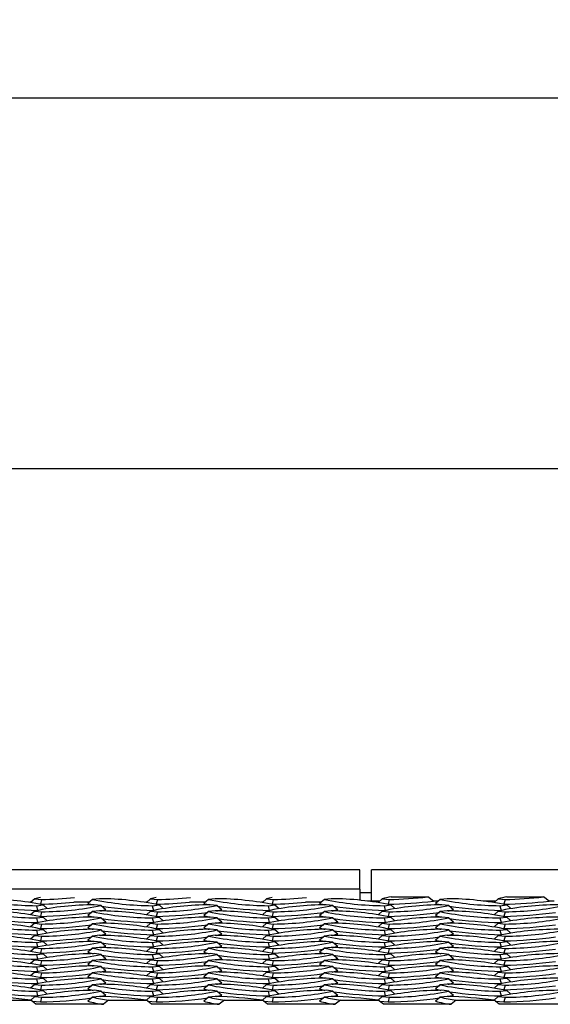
# Model space of a CAD drawing. Extents: x 0 to 17, y 0 to 11.
# Tile 33 of 81: x 10.486 to 10.844, y 4.736 to 5.401. Entities that reach past the tile are written whole.
import ezdxf

# ---------------------------------------------------------------- set-up
doc = ezdxf.new("R2010")
doc.units = 0
doc.header["$LTSCALE"] = 0.5
doc.header["$MEASUREMENT"] = 0
doc.layers.get('0').update_dxf_attribs({"linetype": 'CONTINUOUS'})
doc.layers.get('DEFPOINTS').update_dxf_attribs({"linetype": 'CONTINUOUS'})
doc.layers.add('E66R', color=7, linetype='CONTINUOUS')
doc.styles.add('Arial', font='arial.ttf', dxfattribs={"height": 0.09375})
doc.styles.add('SLDTEXTSTYLE0', font='TXT', dxfattribs={"width": 0.605})
doc.dimstyles.new('SLDDIMSTYLE0', dxfattribs={"dimtxt": 0.125, "dimasz": 0.15, "dimexe": 0, "dimexo": 0.0625, "dimgap": 0.03125, "dimtad": 0, "dimtih": 1, "dimtoh": 1, "dimdec": 3, "dimlfac": 4, "dimrnd": 1e-09, "dimzin": 12, "dimdsep": 46, "dimtxsty": 'SLDTEXTSTYLE0', "dimsah": 1, "dimcen": 0.09, "dimadec": 0, "dimazin": 3, "dimtfac": 1, "dimtdec": 3, "dimtofl": 0, "dimtmove": 0, "dimatfit": 3, "dimfxl": 1, "dimfrac": 2, "dimtolj": 1, "dimtzin": 12, "dimarcsym": 0})

# ---------------------------------------------------------------- blocks, each defined once
blk = doc.blocks.new('*D7')
at = {"layer": 'DEFPOINTS', "color": 0, "linetype": 'Continuous', "transparency": 16777216}
for p in [(14.07485, 5.0978), (9.57485, 4.82306), (14.07485, 4.82306)]:
    blk.add_point(p, dxfattribs=at)
at = {"layer": 'E66R', "color": 0, "linetype": 'Continuous', "lineweight": -2, "transparency": 16777216}
for p, q in [((9.57485, 4.88556), (9.57485, 5.0978)), ((9.72485, 5.0978), (11.70304, 5.0978)), ((13.92485, 5.0978), (11.94665, 5.0978)), ((14.07485, 4.88556), (14.07485, 5.0978))]:
    blk.add_line(p, q, dxfattribs=at)
at = {"layer": 'E66R', "color": 0, "linetype": 'Continuous', "transparency": 16777216}
for points in [[(9.72485, 5.1228), (9.72485, 5.0728), (9.57485, 5.0978)], [(13.92485, 5.1228), (13.92485, 5.0728), (14.07485, 5.0978)]]:
    blk.add_solid(points, dxfattribs=at)
at = {"layer": 'E66R', "color": 0, "linetype": 'Continuous', "transparency": 16777216, "insert": (11.82485, 5.14567), "char_height": 0.09375, "attachment_point": 2, "style": 'Arial'}
blk.add_mtext('\\A1;66"', dxfattribs=at)
blk = doc.blocks.new('*D14')
at = {"layer": 'DEFPOINTS', "color": 0, "linetype": 'Continuous', "transparency": 16777216}
for p in [(15.07485, 5.3478), (8.57485, 4.79572), (15.07485, 4.79572)]:
    blk.add_point(p, dxfattribs=at)
at = {"layer": 'E66R', "color": 0, "linetype": 'Continuous', "lineweight": -2, "transparency": 16777216}
for p, q in [((8.57485, 4.85822), (8.57485, 5.3478)), ((8.72485, 5.3478), (11.7033, 5.3478)), ((14.92485, 5.3478), (11.94639, 5.3478)), ((15.07485, 4.85822), (15.07485, 5.3478))]:
    blk.add_line(p, q, dxfattribs=at)
at = {"layer": 'E66R', "color": 0, "linetype": 'Continuous', "transparency": 16777216}
for points in [[(8.72485, 5.3728), (8.72485, 5.3228), (8.57485, 5.3478)], [(14.92485, 5.3728), (14.92485, 5.3228), (15.07485, 5.3478)]]:
    blk.add_solid(points, dxfattribs=at)
at = {"layer": 'E66R', "color": 0, "linetype": 'Continuous', "transparency": 16777216, "insert": (11.82485, 5.39567), "char_height": 0.09375, "attachment_point": 2, "style": 'Arial'}
blk.add_mtext('\\A1;98"', dxfattribs=at)

msp = doc.modelspace()

# ---------------------------------------------------------------- linework, layer by layer
at = {"color": 7, "linetype": 'Continuous', "lineweight": 25}
for p, q in [((10.71547, 4.82697), (10.34047, 4.82697)), ((10.71547, 4.81394), (10.71547, 4.82697)), ((11.02016, 4.82697), (10.72328, 4.82697)), ((10.72328, 4.80555), (10.72328, 4.82697)), ((10.71547, 4.81394), (10.34047, 4.81394)), ((10.71547, 4.81394), (10.71547, 4.80633)), ((10.72328, 4.81134), (10.71547, 4.81134)), ((10.49359, 4.80503), (10.49289, 4.80503)), ((10.49619, 4.80735), (10.49344, 4.8049)), ((10.49619, 4.80735), (10.50079, 4.80686)), ((10.49735, 4.80274), (10.50195, 4.80323)), ((10.50079, 4.80686), (10.50003, 4.80373)), ((10.50195, 4.80323), (10.50471, 4.80076)), ((10.53294, 4.80503), (10.52254, 4.80503)), ((10.53526, 4.80698), (10.53203, 4.80427)), ((10.53985, 4.80747), (10.53526, 4.80698)), ((10.541, 4.80286), (10.5364, 4.80335)), ((10.57171, 4.80503), (10.57102, 4.80503)), ((10.57431, 4.80735), (10.57157, 4.8049)), ((10.57431, 4.80735), (10.57891, 4.80686)), ((10.57547, 4.80274), (10.58007, 4.80323)), ((10.57891, 4.80686), (10.57816, 4.80373)), ((10.58007, 4.80323), (10.58283, 4.80076)), ((10.61106, 4.80503), (10.60067, 4.80503)), ((10.61338, 4.80698), (10.61016, 4.80427)), ((10.61798, 4.80747), (10.61338, 4.80698)), ((10.61913, 4.80286), (10.61453, 4.80335)), ((10.64984, 4.80503), (10.64914, 4.80503)), ((10.65244, 4.80735), (10.64969, 4.8049)), ((10.65244, 4.80735), (10.65704, 4.80686)), ((10.6536, 4.80274), (10.6582, 4.80323)), ((10.65704, 4.80686), (10.65628, 4.80373)), ((10.6582, 4.80323), (10.66096, 4.80076)), ((10.68919, 4.80503), (10.67879, 4.80503)), ((10.69151, 4.80698), (10.68828, 4.80427)), ((10.6961, 4.80747), (10.69151, 4.80698)), ((10.69725, 4.80286), (10.69265, 4.80335)), ((10.72889, 4.80585), (10.72052, 4.80585)), ((10.73056, 4.80735), (10.72782, 4.8049)), ((10.73056, 4.80735), (10.73516, 4.80686)), ((10.73172, 4.80274), (10.73632, 4.80323)), ((10.73516, 4.80686), (10.73441, 4.80373)), ((10.73632, 4.80323), (10.73908, 4.80076)), ((10.73643, 4.80865), (10.76116, 4.80865)), ((10.76496, 4.80585), (10.76116, 4.80865)), ((10.76829, 4.80585), (10.76496, 4.80585)), ((10.76963, 4.80698), (10.76641, 4.80427)), ((10.77423, 4.80747), (10.76963, 4.80698)), ((10.77538, 4.80286), (10.77078, 4.80335)), ((10.80701, 4.80585), (10.79865, 4.80585)), ((10.80869, 4.80735), (10.80594, 4.8049)), ((10.80869, 4.80735), (10.81329, 4.80686)), ((10.80985, 4.80274), (10.81445, 4.80323)), ((10.81329, 4.80686), (10.81253, 4.80373)), ((10.81445, 4.80323), (10.81721, 4.80076)), ((10.81456, 4.80865), (10.83929, 4.80865)), ((10.84309, 4.80585), (10.83929, 4.80865)), ((10.84641, 4.80585), (10.84309, 4.80585)), ((10.49619, 4.7991), (10.49344, 4.79666)), ((10.49619, 4.7991), (10.50079, 4.79862)), ((10.49735, 4.80274), (10.4981, 4.7996)), ((10.50079, 4.79862), (10.50003, 4.79548)), ((10.53526, 4.79874), (10.53203, 4.79602)), ((10.53985, 4.79923), (10.53526, 4.79874)), ((10.541, 4.80286), (10.54423, 4.80015)), ((10.57431, 4.7991), (10.57157, 4.79666)), ((10.57431, 4.7991), (10.57891, 4.79862)), ((10.57547, 4.80274), (10.57622, 4.7996)), ((10.57891, 4.79862), (10.57816, 4.79548)), ((10.61338, 4.79874), (10.61016, 4.79602)), ((10.61798, 4.79923), (10.61338, 4.79874)), ((10.61913, 4.80286), (10.62235, 4.80015)), ((10.65244, 4.7991), (10.64969, 4.79666)), ((10.65244, 4.7991), (10.65704, 4.79862)), ((10.6536, 4.80274), (10.65435, 4.7996)), ((10.65704, 4.79862), (10.65628, 4.79548)), ((10.69151, 4.79874), (10.68828, 4.79602)), ((10.6961, 4.79923), (10.69151, 4.79874)), ((10.69725, 4.80286), (10.70048, 4.80015)), ((10.73056, 4.7991), (10.72782, 4.79666)), ((10.73056, 4.7991), (10.73516, 4.79862)), ((10.73172, 4.80274), (10.73247, 4.7996)), ((10.73516, 4.79862), (10.73441, 4.79548)), ((10.76963, 4.79874), (10.76641, 4.79602)), ((10.77423, 4.79923), (10.76963, 4.79874)), ((10.77538, 4.80286), (10.7786, 4.80015)), ((10.80869, 4.7991), (10.80594, 4.79666)), ((10.80869, 4.7991), (10.81329, 4.79862)), ((10.80985, 4.80274), (10.8106, 4.7996)), ((10.81329, 4.79862), (10.81253, 4.79548)), ((10.49619, 4.79086), (10.49344, 4.78841)), ((10.49619, 4.79086), (10.50079, 4.79038)), ((10.49735, 4.7945), (10.50195, 4.79498)), ((10.49735, 4.7945), (10.4981, 4.79136)), ((10.50079, 4.79038), (10.50003, 4.78724)), ((10.50195, 4.79498), (10.50471, 4.79252)), ((10.53526, 4.7905), (10.53203, 4.78778)), ((10.53985, 4.79098), (10.53526, 4.7905)), ((10.541, 4.79462), (10.5364, 4.7951)), ((10.541, 4.79462), (10.54423, 4.7919)), ((10.57431, 4.79086), (10.57157, 4.78841)), ((10.57431, 4.79086), (10.57891, 4.79038)), ((10.57547, 4.7945), (10.58007, 4.79498)), ((10.57547, 4.7945), (10.57622, 4.79136)), ((10.57891, 4.79038), (10.57816, 4.78724)), ((10.58007, 4.79498), (10.58283, 4.79252)), ((10.61338, 4.7905), (10.61016, 4.78778)), ((10.61798, 4.79098), (10.61338, 4.7905)), ((10.61913, 4.79462), (10.61453, 4.7951)), ((10.61913, 4.79462), (10.62235, 4.7919)), ((10.65244, 4.79086), (10.64969, 4.78841)), ((10.65244, 4.79086), (10.65704, 4.79038)), ((10.6536, 4.7945), (10.6582, 4.79498)), ((10.6536, 4.7945), (10.65435, 4.79136)), ((10.65704, 4.79038), (10.65628, 4.78724)), ((10.6582, 4.79498), (10.66096, 4.79252)), ((10.69151, 4.7905), (10.68828, 4.78778)), ((10.6961, 4.79098), (10.69151, 4.7905)), ((10.69725, 4.79462), (10.69265, 4.7951)), ((10.69725, 4.79462), (10.70048, 4.7919)), ((10.73056, 4.79086), (10.72782, 4.78841)), ((10.73056, 4.79086), (10.73516, 4.79038)), ((10.73172, 4.7945), (10.73632, 4.79498)), ((10.73172, 4.7945), (10.73247, 4.79136)), ((10.73516, 4.79038), (10.73441, 4.78724)), ((10.73632, 4.79498), (10.73908, 4.79252)), ((10.76963, 4.7905), (10.76641, 4.78778)), ((10.77423, 4.79098), (10.76963, 4.7905)), ((10.77538, 4.79462), (10.77078, 4.7951)), ((10.77538, 4.79462), (10.7786, 4.7919)), ((10.80869, 4.79086), (10.80594, 4.78841)), ((10.80869, 4.79086), (10.81329, 4.79038)), ((10.80985, 4.7945), (10.81445, 4.79498)), ((10.80985, 4.7945), (10.8106, 4.79136)), ((10.81329, 4.79038), (10.81253, 4.78724)), ((10.81445, 4.79498), (10.81721, 4.79252)), ((10.49735, 4.78625), (10.50195, 4.78674)), ((10.49735, 4.78625), (10.4981, 4.78312)), ((10.50195, 4.78674), (10.50471, 4.78428)), ((10.541, 4.78638), (10.5364, 4.78686)), ((10.541, 4.78638), (10.54423, 4.78366)), ((10.57547, 4.78625), (10.58007, 4.78674)), ((10.57547, 4.78625), (10.57622, 4.78312)), ((10.58007, 4.78674), (10.58283, 4.78428)), ((10.61913, 4.78638), (10.61453, 4.78686)), ((10.61913, 4.78638), (10.62235, 4.78366)), ((10.6536, 4.78625), (10.6582, 4.78674)), ((10.6536, 4.78625), (10.65435, 4.78312)), ((10.6582, 4.78674), (10.66096, 4.78428)), ((10.69725, 4.78638), (10.69265, 4.78686)), ((10.69725, 4.78638), (10.70048, 4.78366)), ((10.73172, 4.78625), (10.73632, 4.78674)), ((10.73172, 4.78625), (10.73247, 4.78312)), ((10.73632, 4.78674), (10.73908, 4.78428)), ((10.77538, 4.78638), (10.77078, 4.78686)), ((10.77538, 4.78638), (10.7786, 4.78366)), ((10.80985, 4.78625), (10.81445, 4.78674)), ((10.80985, 4.78625), (10.8106, 4.78312)), ((10.81445, 4.78674), (10.81721, 4.78428)), ((10.49619, 4.78262), (10.49344, 4.78017)), ((10.49619, 4.78262), (10.50079, 4.78213)), ((10.49735, 4.77801), (10.50195, 4.7785)), ((10.49735, 4.77801), (10.4981, 4.77487)), ((10.50079, 4.78213), (10.50003, 4.779)), ((10.50195, 4.7785), (10.50471, 4.77604)), ((10.53526, 4.78225), (10.53203, 4.77954)), ((10.53985, 4.78274), (10.53526, 4.78225)), ((10.541, 4.77813), (10.5364, 4.77862)), ((10.541, 4.77813), (10.54423, 4.77542)), ((10.57431, 4.78262), (10.57157, 4.78017)), ((10.57431, 4.78262), (10.57891, 4.78213)), ((10.57547, 4.77801), (10.58007, 4.7785)), ((10.57547, 4.77801), (10.57622, 4.77487)), ((10.57891, 4.78213), (10.57816, 4.779)), ((10.58007, 4.7785), (10.58283, 4.77604)), ((10.61338, 4.78225), (10.61016, 4.77954)), ((10.61798, 4.78274), (10.61338, 4.78225)), ((10.61913, 4.77813), (10.61453, 4.77862)), ((10.61913, 4.77813), (10.62235, 4.77542)), ((10.65244, 4.78262), (10.64969, 4.78017)), ((10.65244, 4.78262), (10.65704, 4.78213)), ((10.6536, 4.77801), (10.6582, 4.7785)), ((10.6536, 4.77801), (10.65435, 4.77487)), ((10.65704, 4.78213), (10.65628, 4.779)), ((10.6582, 4.7785), (10.66096, 4.77604)), ((10.69151, 4.78225), (10.68828, 4.77954)), ((10.6961, 4.78274), (10.69151, 4.78225)), ((10.69725, 4.77813), (10.69265, 4.77862)), ((10.69725, 4.77813), (10.70048, 4.77542)), ((10.73056, 4.78262), (10.72782, 4.78017)), ((10.73056, 4.78262), (10.73516, 4.78213)), ((10.73172, 4.77801), (10.73632, 4.7785)), ((10.73172, 4.77801), (10.73247, 4.77487)), ((10.73516, 4.78213), (10.73441, 4.779)), ((10.73632, 4.7785), (10.73908, 4.77604)), ((10.76963, 4.78225), (10.76641, 4.77954)), ((10.77423, 4.78274), (10.76963, 4.78225)), ((10.77538, 4.77813), (10.77078, 4.77862)), ((10.77538, 4.77813), (10.7786, 4.77542)), ((10.80869, 4.78262), (10.80594, 4.78017)), ((10.80869, 4.78262), (10.81329, 4.78213)), ((10.80985, 4.77801), (10.81445, 4.7785)), ((10.80985, 4.77801), (10.8106, 4.77487)), ((10.81329, 4.78213), (10.81253, 4.779)), ((10.81445, 4.7785), (10.81721, 4.77604)), ((10.49619, 4.77438), (10.49344, 4.77193)), ((10.49619, 4.77438), (10.50079, 4.77389)), ((10.49735, 4.76977), (10.50195, 4.77025)), ((10.50079, 4.77389), (10.50003, 4.77075)), ((10.50195, 4.77025), (10.50471, 4.76779)), ((10.53526, 4.77401), (10.53203, 4.77129)), ((10.53985, 4.7745), (10.53526, 4.77401)), ((10.541, 4.76989), (10.5364, 4.77038)), ((10.541, 4.76989), (10.54423, 4.76717)), ((10.57431, 4.77438), (10.57157, 4.77193)), ((10.57431, 4.77438), (10.57891, 4.77389)), ((10.57547, 4.76977), (10.58007, 4.77025)), ((10.57891, 4.77389), (10.57816, 4.77075)), ((10.58007, 4.77025), (10.58283, 4.76779)), ((10.61338, 4.77401), (10.61016, 4.77129)), ((10.61798, 4.7745), (10.61338, 4.77401)), ((10.61913, 4.76989), (10.61453, 4.77038)), ((10.61913, 4.76989), (10.62235, 4.76717)), ((10.65244, 4.77438), (10.64969, 4.77193)), ((10.65244, 4.77438), (10.65704, 4.77389)), ((10.6536, 4.76977), (10.6582, 4.77025)), ((10.65704, 4.77389), (10.65628, 4.77075)), ((10.6582, 4.77025), (10.66096, 4.76779)), ((10.69151, 4.77401), (10.68828, 4.77129)), ((10.6961, 4.7745), (10.69151, 4.77401)), ((10.69725, 4.76989), (10.69265, 4.77038)), ((10.69725, 4.76989), (10.70048, 4.76717)), ((10.73056, 4.77438), (10.72782, 4.77193)), ((10.73056, 4.77438), (10.73516, 4.77389)), ((10.73172, 4.76977), (10.73632, 4.77025)), ((10.73516, 4.77389), (10.73441, 4.77075)), ((10.73632, 4.77025), (10.73908, 4.76779)), ((10.76963, 4.77401), (10.76641, 4.77129)), ((10.77423, 4.7745), (10.76963, 4.77401)), ((10.77538, 4.76989), (10.77078, 4.77038)), ((10.77538, 4.76989), (10.7786, 4.76717)), ((10.80869, 4.77438), (10.80594, 4.77193)), ((10.80869, 4.77438), (10.81329, 4.77389)), ((10.80985, 4.76977), (10.81445, 4.77025)), ((10.81329, 4.77389), (10.81253, 4.77075)), ((10.81445, 4.77025), (10.81721, 4.76779)), ((10.49619, 4.76613), (10.49344, 4.76368)), ((10.49619, 4.76613), (10.50079, 4.76565)), ((10.49735, 4.76977), (10.4981, 4.76663)), ((10.50079, 4.76565), (10.50003, 4.76251)), ((10.53526, 4.76577), (10.53203, 4.76305)), ((10.53985, 4.76625), (10.53526, 4.76577)), ((10.57431, 4.76613), (10.57157, 4.76368)), ((10.57431, 4.76613), (10.57891, 4.76565)), ((10.57547, 4.76977), (10.57622, 4.76663)), ((10.57891, 4.76565), (10.57816, 4.76251)), ((10.61338, 4.76577), (10.61016, 4.76305)), ((10.61798, 4.76625), (10.61338, 4.76577)), ((10.65244, 4.76613), (10.64969, 4.76368)), ((10.65244, 4.76613), (10.65704, 4.76565)), ((10.6536, 4.76977), (10.65435, 4.76663)), ((10.65704, 4.76565), (10.65628, 4.76251)), ((10.69151, 4.76577), (10.68828, 4.76305)), ((10.6961, 4.76625), (10.69151, 4.76577)), ((10.73056, 4.76613), (10.72782, 4.76368)), ((10.73056, 4.76613), (10.73516, 4.76565)), ((10.73172, 4.76977), (10.73247, 4.76663)), ((10.73516, 4.76565), (10.73441, 4.76251)), ((10.76963, 4.76577), (10.76641, 4.76305)), ((10.77423, 4.76625), (10.76963, 4.76577)), ((10.80869, 4.76613), (10.80594, 4.76368)), ((10.80869, 4.76613), (10.81329, 4.76565)), ((10.80985, 4.76977), (10.8106, 4.76663)), ((10.81329, 4.76565), (10.81253, 4.76251)), ((10.49619, 4.75789), (10.49344, 4.75544)), ((10.49619, 4.75789), (10.50079, 4.7574)), ((10.49735, 4.76153), (10.50195, 4.76201)), ((10.49735, 4.76153), (10.4981, 4.75839)), ((10.50079, 4.7574), (10.50003, 4.75427)), ((10.50195, 4.76201), (10.50471, 4.75955)), ((10.53526, 4.75753), (10.53203, 4.75481)), ((10.53985, 4.75801), (10.53526, 4.75753)), ((10.541, 4.76165), (10.5364, 4.76213)), ((10.541, 4.76165), (10.54423, 4.75893)), ((10.57431, 4.75789), (10.57157, 4.75544)), ((10.57431, 4.75789), (10.57891, 4.7574)), ((10.57547, 4.76153), (10.58007, 4.76201)), ((10.57547, 4.76153), (10.57622, 4.75839)), ((10.57891, 4.7574), (10.57816, 4.75427)), ((10.58007, 4.76201), (10.58283, 4.75955)), ((10.61338, 4.75753), (10.61016, 4.75481)), ((10.61798, 4.75801), (10.61338, 4.75753)), ((10.61913, 4.76165), (10.61453, 4.76213)), ((10.61913, 4.76165), (10.62235, 4.75893)), ((10.65244, 4.75789), (10.64969, 4.75544)), ((10.65244, 4.75789), (10.65704, 4.7574)), ((10.6536, 4.76153), (10.6582, 4.76201)), ((10.6536, 4.76153), (10.65435, 4.75839)), ((10.65704, 4.7574), (10.65628, 4.75427)), ((10.6582, 4.76201), (10.66096, 4.75955)), ((10.69151, 4.75753), (10.68828, 4.75481)), ((10.6961, 4.75801), (10.69151, 4.75753)), ((10.69725, 4.76165), (10.69265, 4.76213)), ((10.69725, 4.76165), (10.70048, 4.75893)), ((10.73056, 4.75789), (10.72782, 4.75544)), ((10.73056, 4.75789), (10.73516, 4.7574)), ((10.73172, 4.76153), (10.73632, 4.76201)), ((10.73172, 4.76153), (10.73247, 4.75839)), ((10.73516, 4.7574), (10.73441, 4.75427)), ((10.73632, 4.76201), (10.73908, 4.75955)), ((10.76963, 4.75753), (10.76641, 4.75481)), ((10.77423, 4.75801), (10.76963, 4.75753)), ((10.77538, 4.76165), (10.77078, 4.76213)), ((10.77538, 4.76165), (10.7786, 4.75893)), ((10.80869, 4.75789), (10.80594, 4.75544)), ((10.80869, 4.75789), (10.81329, 4.7574)), ((10.80985, 4.76153), (10.81445, 4.76201)), ((10.80985, 4.76153), (10.8106, 4.75839)), ((10.81329, 4.7574), (10.81253, 4.75427)), ((10.81445, 4.76201), (10.81721, 4.75955)), ((10.49735, 4.75328), (10.50195, 4.75377)), ((10.49735, 4.75328), (10.4981, 4.75015)), ((10.50195, 4.75377), (10.50471, 4.75131)), ((10.541, 4.75341), (10.5364, 4.75389)), ((10.541, 4.75341), (10.54423, 4.75069)), ((10.57547, 4.75328), (10.58007, 4.75377)), ((10.57547, 4.75328), (10.57622, 4.75015)), ((10.58007, 4.75377), (10.58283, 4.75131)), ((10.61913, 4.75341), (10.61453, 4.75389)), ((10.61913, 4.75341), (10.62235, 4.75069)), ((10.6536, 4.75328), (10.6582, 4.75377)), ((10.6536, 4.75328), (10.65435, 4.75015)), ((10.6582, 4.75377), (10.66096, 4.75131)), ((10.69725, 4.75341), (10.69265, 4.75389)), ((10.69725, 4.75341), (10.70048, 4.75069)), ((10.73172, 4.75328), (10.73632, 4.75377)), ((10.73172, 4.75328), (10.73247, 4.75015)), ((10.73632, 4.75377), (10.73908, 4.75131)), ((10.77538, 4.75341), (10.77078, 4.75389)), ((10.77538, 4.75341), (10.7786, 4.75069)), ((10.80985, 4.75328), (10.81445, 4.75377)), ((10.80985, 4.75328), (10.8106, 4.75015)), ((10.81445, 4.75377), (10.81721, 4.75131)), ((10.49619, 4.74965), (10.49344, 4.7472)), ((10.49619, 4.74965), (10.50079, 4.74916)), ((10.49735, 4.74504), (10.50195, 4.74553)), ((10.49735, 4.74504), (10.4981, 4.7419)), ((10.50079, 4.74916), (10.50003, 4.74602)), ((10.50195, 4.74553), (10.50471, 4.74306)), ((10.53526, 4.74928), (10.53203, 4.74657)), ((10.53985, 4.74977), (10.53526, 4.74928)), ((10.541, 4.74516), (10.5364, 4.74565)), ((10.541, 4.74516), (10.54423, 4.74244)), ((10.57431, 4.74965), (10.57157, 4.7472)), ((10.57431, 4.74965), (10.57891, 4.74916)), ((10.57547, 4.74504), (10.58007, 4.74553)), ((10.57547, 4.74504), (10.57622, 4.7419)), ((10.57891, 4.74916), (10.57816, 4.74602)), ((10.58007, 4.74553), (10.58283, 4.74306)), ((10.61338, 4.74928), (10.61016, 4.74657)), ((10.61798, 4.74977), (10.61338, 4.74928)), ((10.61913, 4.74516), (10.61453, 4.74565)), ((10.61913, 4.74516), (10.62235, 4.74244)), ((10.65244, 4.74965), (10.64969, 4.7472)), ((10.65244, 4.74965), (10.65704, 4.74916)), ((10.6536, 4.74504), (10.6582, 4.74553)), ((10.6536, 4.74504), (10.65435, 4.7419)), ((10.65704, 4.74916), (10.65628, 4.74602)), ((10.6582, 4.74553), (10.66096, 4.74306)), ((10.69151, 4.74928), (10.68828, 4.74657)), ((10.6961, 4.74977), (10.69151, 4.74928)), ((10.69725, 4.74516), (10.69265, 4.74565)), ((10.69725, 4.74516), (10.70048, 4.74244)), ((10.73056, 4.74965), (10.72782, 4.7472)), ((10.73056, 4.74965), (10.73516, 4.74916)), ((10.73172, 4.74504), (10.73632, 4.74553)), ((10.73172, 4.74504), (10.73247, 4.7419)), ((10.73516, 4.74916), (10.73441, 4.74602)), ((10.73632, 4.74553), (10.73908, 4.74306)), ((10.76963, 4.74928), (10.76641, 4.74657)), ((10.77423, 4.74977), (10.76963, 4.74928)), ((10.77538, 4.74516), (10.77078, 4.74565)), ((10.77538, 4.74516), (10.7786, 4.74244)), ((10.80869, 4.74965), (10.80594, 4.7472)), ((10.80869, 4.74965), (10.81329, 4.74916)), ((10.80985, 4.74504), (10.81445, 4.74553)), ((10.80985, 4.74504), (10.8106, 4.7419)), ((10.81329, 4.74916), (10.81253, 4.74602)), ((10.81445, 4.74553), (10.81721, 4.74306)), ((10.46794, 4.739), (10.4935, 4.739)), ((10.49619, 4.7414), (10.49349, 4.739)), ((10.49691, 4.7362), (10.4935, 4.739)), ((10.49423, 4.73839), (10.50003, 4.73778)), ((10.49619, 4.7414), (10.50079, 4.74092)), ((10.50079, 4.74092), (10.50003, 4.73778)), ((10.53526, 4.74104), (10.53203, 4.73832)), ((10.53985, 4.74153), (10.53526, 4.74104)), ((10.54606, 4.739), (10.5425, 4.7362)), ((10.54606, 4.739), (10.57162, 4.739)), ((10.57431, 4.7414), (10.57161, 4.739)), ((10.57504, 4.7362), (10.57162, 4.739)), ((10.57236, 4.73839), (10.57816, 4.73778)), ((10.57431, 4.7414), (10.57891, 4.74092)), ((10.57891, 4.74092), (10.57816, 4.73778)), ((10.61338, 4.74104), (10.61016, 4.73832)), ((10.61798, 4.74153), (10.61338, 4.74104)), ((10.62419, 4.739), (10.62062, 4.7362)), ((10.62419, 4.739), (10.64975, 4.739)), ((10.65244, 4.7414), (10.64974, 4.739)), ((10.65316, 4.7362), (10.64975, 4.739)), ((10.65048, 4.73839), (10.65628, 4.73778)), ((10.65244, 4.7414), (10.65704, 4.74092)), ((10.65704, 4.74092), (10.65628, 4.73778)), ((10.69151, 4.74104), (10.68828, 4.73832)), ((10.6961, 4.74153), (10.69151, 4.74104)), ((10.70231, 4.739), (10.69875, 4.7362)), ((10.70231, 4.739), (10.72787, 4.739)), ((10.73056, 4.7414), (10.72786, 4.739)), ((10.73129, 4.7362), (10.72787, 4.739)), ((10.72861, 4.73839), (10.73441, 4.73778)), ((10.73056, 4.7414), (10.73516, 4.74092)), ((10.73516, 4.74092), (10.73441, 4.73778)), ((10.76963, 4.74104), (10.76641, 4.73832)), ((10.77423, 4.74153), (10.76963, 4.74104)), ((10.78044, 4.739), (10.77687, 4.7362)), ((10.78044, 4.739), (10.806, 4.739)), ((10.80869, 4.7414), (10.80599, 4.739)), ((10.80941, 4.7362), (10.806, 4.739)), ((10.80673, 4.73839), (10.81253, 4.73778)), ((10.80869, 4.7414), (10.81329, 4.74092)), ((10.81329, 4.74092), (10.81253, 4.73778)), ((10.5425, 4.7362), (10.49691, 4.7362)), ((10.62062, 4.7362), (10.57504, 4.7362)), ((10.69875, 4.7362), (10.65316, 4.7362)), ((10.77687, 4.7362), (10.73129, 4.7362)), ((10.855, 4.7362), (10.80941, 4.7362))]:
    msp.add_line(p, q, dxfattribs=at)
at = {"color": 7, "linetype": 'Continuous', "lineweight": 25, "flags": 128}
for points in [[(10.53203, 4.80427), (10.53499, 4.80347), (10.53566, 4.80332)], [(10.61016, 4.80427), (10.61311, 4.80347), (10.61379, 4.80332)], [(10.68828, 4.80427), (10.69124, 4.80347), (10.69191, 4.80332)], [(10.76641, 4.80427), (10.76936, 4.80347), (10.77004, 4.80332)], [(10.54059, 4.7992), (10.54127, 4.79935), (10.54423, 4.80015)], [(10.61872, 4.7992), (10.6194, 4.79935), (10.62235, 4.80015)], [(10.69684, 4.7992), (10.69752, 4.79935), (10.70048, 4.80015)], [(10.77497, 4.7992), (10.77565, 4.79935), (10.7786, 4.80015)], [(10.53203, 4.79602), (10.53499, 4.79523), (10.53566, 4.79508)], [(10.54059, 4.79095), (10.54127, 4.79111), (10.54423, 4.7919)], [(10.61016, 4.79602), (10.61311, 4.79523), (10.61379, 4.79508)], [(10.61872, 4.79095), (10.6194, 4.79111), (10.62235, 4.7919)], [(10.68828, 4.79602), (10.69124, 4.79523), (10.69191, 4.79508)], [(10.69684, 4.79095), (10.69752, 4.79111), (10.70048, 4.7919)], [(10.76641, 4.79602), (10.76936, 4.79523), (10.77004, 4.79508)], [(10.77497, 4.79095), (10.77565, 4.79111), (10.7786, 4.7919)], [(10.53203, 4.78778), (10.53499, 4.78698), (10.53566, 4.78683)], [(10.54059, 4.78271), (10.54127, 4.78286), (10.54423, 4.78366)], [(10.61016, 4.78778), (10.61311, 4.78698), (10.61379, 4.78683)], [(10.61872, 4.78271), (10.6194, 4.78286), (10.62235, 4.78366)], [(10.68828, 4.78778), (10.69124, 4.78698), (10.69191, 4.78683)], [(10.69684, 4.78271), (10.69752, 4.78286), (10.70048, 4.78366)], [(10.76641, 4.78778), (10.76936, 4.78698), (10.77004, 4.78683)], [(10.77497, 4.78271), (10.77565, 4.78286), (10.7786, 4.78366)], [(10.53203, 4.77954), (10.53499, 4.77874), (10.53566, 4.77859)], [(10.61016, 4.77954), (10.61311, 4.77874), (10.61379, 4.77859)], [(10.68828, 4.77954), (10.69124, 4.77874), (10.69191, 4.77859)], [(10.76641, 4.77954), (10.76936, 4.77874), (10.77004, 4.77859)], [(10.53203, 4.77129), (10.53499, 4.7705), (10.53566, 4.77035)], [(10.54059, 4.77447), (10.54127, 4.77462), (10.54423, 4.77542)], [(10.61016, 4.77129), (10.61311, 4.7705), (10.61379, 4.77035)], [(10.61872, 4.77447), (10.6194, 4.77462), (10.62235, 4.77542)], [(10.68828, 4.77129), (10.69124, 4.7705), (10.69191, 4.77035)], [(10.69684, 4.77447), (10.69752, 4.77462), (10.70048, 4.77542)], [(10.76641, 4.77129), (10.76936, 4.7705), (10.77004, 4.77035)], [(10.77497, 4.77447), (10.77565, 4.77462), (10.7786, 4.77542)], [(10.54059, 4.76623), (10.54127, 4.76638), (10.54423, 4.76717)], [(10.61872, 4.76623), (10.6194, 4.76638), (10.62235, 4.76717)], [(10.69684, 4.76623), (10.69752, 4.76638), (10.70048, 4.76717)], [(10.77497, 4.76623), (10.77565, 4.76638), (10.7786, 4.76717)], [(10.53203, 4.76305), (10.53499, 4.76226), (10.53566, 4.7621)], [(10.54059, 4.75798), (10.54127, 4.75813), (10.54423, 4.75893)], [(10.61016, 4.76305), (10.61311, 4.76226), (10.61379, 4.7621)], [(10.61872, 4.75798), (10.6194, 4.75813), (10.62235, 4.75893)], [(10.68828, 4.76305), (10.69124, 4.76226), (10.69191, 4.7621)], [(10.69684, 4.75798), (10.69752, 4.75813), (10.70048, 4.75893)], [(10.76641, 4.76305), (10.76936, 4.76226), (10.77004, 4.7621)], [(10.77497, 4.75798), (10.77565, 4.75813), (10.7786, 4.75893)], [(10.53203, 4.75481), (10.53499, 4.75401), (10.53566, 4.75386)], [(10.54059, 4.74974), (10.54127, 4.74989), (10.54423, 4.75069)], [(10.61016, 4.75481), (10.61311, 4.75401), (10.61379, 4.75386)], [(10.61872, 4.74974), (10.6194, 4.74989), (10.62235, 4.75069)], [(10.68828, 4.75481), (10.69124, 4.75401), (10.69191, 4.75386)], [(10.69684, 4.74974), (10.69752, 4.74989), (10.70048, 4.75069)], [(10.76641, 4.75481), (10.76936, 4.75401), (10.77004, 4.75386)], [(10.77497, 4.74974), (10.77565, 4.74989), (10.7786, 4.75069)], [(10.53203, 4.74657), (10.53499, 4.74577), (10.53566, 4.74562)], [(10.61016, 4.74657), (10.61311, 4.74577), (10.61379, 4.74562)], [(10.68828, 4.74657), (10.69124, 4.74577), (10.69191, 4.74562)], [(10.76641, 4.74657), (10.76936, 4.74577), (10.77004, 4.74562)], [(10.54059, 4.7415), (10.54127, 4.74165), (10.54423, 4.74244)], [(10.61872, 4.7415), (10.6194, 4.74165), (10.62235, 4.74244)], [(10.69684, 4.7415), (10.69752, 4.74165), (10.70048, 4.74244)], [(10.77497, 4.7415), (10.77565, 4.74165), (10.7786, 4.74244)]]:
    msp.add_lwpolyline(points, dxfattribs=at)
at = {"color": 7, "linetype": 'Continuous', "lineweight": 25}
for centre, radius, start, end in [((10.49855, 5.00682), 0.20408, 258.29096, 269.66311), ((10.46053, 4.60339), 0.20408, 78.29096, 89.66311), ((10.50852, 4.7646), 0.04449, 101.01193, 106.08947), ((10.5376, 4.59927), 0.20408, 90.33689, 101.70904), ((10.48696, 5.22463), 0.42111, 271.77935, 274.84748), ((10.48778, 5.19105), 0.3844, 271.93872, 275.27602), ((10.57667, 5.00682), 0.20408, 258.29096, 269.66311), ((10.53865, 4.60339), 0.20408, 78.29096, 89.66311), ((10.58664, 4.7646), 0.04449, 101.01193, 106.08947), ((10.61573, 4.59927), 0.20408, 90.33689, 101.70904), ((10.56508, 5.22463), 0.42111, 271.77935, 274.84748), ((10.56591, 5.19105), 0.3844, 271.93872, 275.27602), ((10.6548, 5.00682), 0.20408, 258.29096, 269.66311), ((10.61678, 4.60339), 0.20408, 78.29096, 89.66311), ((10.66477, 4.7646), 0.04449, 101.01193, 106.08947), ((10.69385, 4.59927), 0.20408, 90.33689, 101.70904), ((10.64321, 5.22463), 0.42111, 271.77935, 274.84748), ((10.64403, 5.19105), 0.3844, 271.93872, 275.27602), ((10.73292, 5.00682), 0.20408, 258.29096, 269.66311), ((10.6949, 4.60339), 0.20408, 78.29096, 89.66311), ((10.74489, 4.75664), 0.0527, 99.24027, 105.77956), ((10.77198, 4.59927), 0.20408, 90.33689, 101.70904), ((10.72387, 5.17548), 0.37191, 271.6236, 276.34313), ((10.72328, 5.16978), 0.36311, 271.87539, 275.98869), ((10.81105, 5.00682), 0.20408, 258.29096, 269.66311), ((10.77303, 4.60339), 0.20408, 78.29096, 89.66311), ((10.82302, 4.75664), 0.0527, 99.24027, 105.77956), ((10.8501, 4.59927), 0.20408, 90.33689, 101.70904), ((10.802, 5.17548), 0.37191, 271.6236, 276.34313), ((10.8014, 5.16978), 0.36311, 271.87539, 275.98869), ((10.49855, 4.99858), 0.20408, 258.29096, 269.66311), ((10.46053, 4.59515), 0.20408, 78.29096, 89.66311), ((10.50549, 5.12082), 0.32131, 262.43461, 268.68253), ((10.49258, 5.11794), 0.32254, 271.32481, 277.51727), ((10.49959, 5.0027), 0.20408, 270.33689, 281.70904), ((10.57667, 4.99858), 0.20408, 258.29096, 269.66311), ((10.53865, 4.59515), 0.20408, 78.29096, 89.66311), ((10.58361, 5.12082), 0.32131, 262.43461, 268.68253), ((10.5707, 5.11794), 0.32254, 271.32481, 277.51727), ((10.57771, 5.0027), 0.20408, 270.33689, 281.70904), ((10.6548, 4.99858), 0.20408, 258.29096, 269.66311), ((10.61678, 4.59515), 0.20408, 78.29096, 89.66311), ((10.66174, 5.12082), 0.32131, 262.43461, 268.68253), ((10.64883, 5.11794), 0.32254, 271.32481, 277.51727), ((10.65584, 5.0027), 0.20408, 270.33689, 281.70904), ((10.73292, 4.99858), 0.20408, 258.29096, 269.66311), ((10.6949, 4.59515), 0.20408, 78.29096, 89.66311), ((10.73986, 5.12082), 0.32131, 262.43461, 268.68253), ((10.72695, 5.11794), 0.32254, 271.32481, 277.51727), ((10.73396, 5.0027), 0.20408, 270.33689, 281.70904), ((10.81105, 4.99858), 0.20408, 258.29096, 269.66311), ((10.77303, 4.59515), 0.20408, 78.29096, 89.66311), ((10.81799, 5.12082), 0.32131, 262.43461, 268.68253), ((10.80508, 5.11794), 0.32254, 271.32481, 277.51727), ((10.81209, 5.0027), 0.20408, 270.33689, 281.70904), ((10.49855, 4.99033), 0.20408, 258.29096, 269.66311), ((10.46053, 4.5869), 0.20408, 78.29096, 89.66311), ((10.50549, 5.11258), 0.32131, 262.43461, 268.68253), ((10.5376, 4.59103), 0.20408, 90.33689, 101.70904), ((10.49258, 5.10969), 0.32254, 271.32481, 277.51727), ((10.49959, 4.99445), 0.20408, 270.33689, 281.70904), ((10.57667, 4.99033), 0.20408, 258.29096, 269.66311), ((10.53865, 4.5869), 0.20408, 78.29096, 89.66311), ((10.58361, 5.11258), 0.32131, 262.43461, 268.68253), ((10.61573, 4.59103), 0.20408, 90.33689, 101.70904), ((10.5707, 5.10969), 0.32254, 271.32481, 277.51727), ((10.57771, 4.99445), 0.20408, 270.33689, 281.70904), ((10.6548, 4.99033), 0.20408, 258.29096, 269.66311), ((10.61678, 4.5869), 0.20408, 78.29096, 89.66311), ((10.66174, 5.11258), 0.32131, 262.43461, 268.68253), ((10.69385, 4.59103), 0.20408, 90.33689, 101.70904), ((10.64883, 5.10969), 0.32254, 271.32481, 277.51727), ((10.65584, 4.99445), 0.20408, 270.33689, 281.70904), ((10.73292, 4.99033), 0.20408, 258.29096, 269.66311), ((10.6949, 4.5869), 0.20408, 78.29096, 89.66311), ((10.73986, 5.11258), 0.32131, 262.43461, 268.68253), ((10.77198, 4.59103), 0.20408, 90.33689, 101.70904), ((10.72695, 5.10969), 0.32254, 271.32481, 277.51727), ((10.73396, 4.99445), 0.20408, 270.33689, 281.70904), ((10.81105, 4.99033), 0.20408, 258.29096, 269.66311), ((10.77303, 4.5869), 0.20408, 78.29096, 89.66311), ((10.81799, 5.11258), 0.32131, 262.43461, 268.68253), ((10.8501, 4.59103), 0.20408, 90.33689, 101.70904), ((10.80508, 5.10969), 0.32254, 271.32481, 277.51727), ((10.81209, 4.99445), 0.20408, 270.33689, 281.70904), ((10.50549, 5.10434), 0.32131, 262.43461, 268.68253), ((10.5376, 4.58278), 0.20408, 90.33689, 101.70904), ((10.49959, 4.98621), 0.20408, 270.33689, 281.70904), ((10.58361, 5.10434), 0.32131, 262.43461, 268.68253), ((10.61573, 4.58278), 0.20408, 90.33689, 101.70904), ((10.57771, 4.98621), 0.20408, 270.33689, 281.70904), ((10.66174, 5.10434), 0.32131, 262.43461, 268.68253), ((10.69385, 4.58278), 0.20408, 90.33689, 101.70904), ((10.65584, 4.98621), 0.20408, 270.33689, 281.70904), ((10.73986, 5.10434), 0.32131, 262.43461, 268.68253), ((10.77198, 4.58278), 0.20408, 90.33689, 101.70904), ((10.73396, 4.98621), 0.20408, 270.33689, 281.70904), ((10.81799, 5.10434), 0.32131, 262.43461, 268.68253), ((10.8501, 4.58278), 0.20408, 90.33689, 101.70904), ((10.81209, 4.98621), 0.20408, 270.33689, 281.70904), ((10.49855, 4.98209), 0.20408, 258.29096, 269.66311), ((10.46053, 4.57866), 0.20408, 78.29096, 89.66311), ((10.50549, 5.0961), 0.32131, 262.43461, 268.68253), ((10.5376, 4.57454), 0.20408, 90.33689, 101.70904), ((10.49258, 5.10145), 0.32254, 271.32481, 277.51727), ((10.49959, 4.97797), 0.20408, 270.33689, 281.70904), ((10.57667, 4.98209), 0.20408, 258.29096, 269.66311), ((10.53865, 4.57866), 0.20408, 78.29096, 89.66311), ((10.58361, 5.0961), 0.32131, 262.43461, 268.68253), ((10.61573, 4.57454), 0.20408, 90.33689, 101.70904), ((10.5707, 5.10145), 0.32254, 271.32481, 277.51727), ((10.57771, 4.97797), 0.20408, 270.33689, 281.70904), ((10.6548, 4.98209), 0.20408, 258.29096, 269.66311), ((10.61678, 4.57866), 0.20408, 78.29096, 89.66311), ((10.66174, 5.0961), 0.32131, 262.43461, 268.68253), ((10.69385, 4.57454), 0.20408, 90.33689, 101.70904), ((10.64883, 5.10145), 0.32254, 271.32481, 277.51727), ((10.65584, 4.97797), 0.20408, 270.33689, 281.70904), ((10.73292, 4.98209), 0.20408, 258.29096, 269.66311), ((10.6949, 4.57866), 0.20408, 78.29096, 89.66311), ((10.73986, 5.0961), 0.32131, 262.43461, 268.68253), ((10.77198, 4.57454), 0.20408, 90.33689, 101.70904), ((10.72695, 5.10145), 0.32254, 271.32481, 277.51727), ((10.73396, 4.97797), 0.20408, 270.33689, 281.70904), ((10.81105, 4.98209), 0.20408, 258.29096, 269.66311), ((10.77303, 4.57866), 0.20408, 78.29096, 89.66311), ((10.81799, 5.0961), 0.32131, 262.43461, 268.68253), ((10.8501, 4.57454), 0.20408, 90.33689, 101.70904), ((10.80508, 5.10145), 0.32254, 271.32481, 277.51727), ((10.81209, 4.97797), 0.20408, 270.33689, 281.70904), ((10.49855, 4.97385), 0.20408, 258.29096, 269.66311), ((10.46053, 4.57042), 0.20408, 78.29096, 89.66311), ((10.5376, 4.5663), 0.20408, 90.33689, 101.70904), ((10.49258, 5.09321), 0.32254, 271.32481, 277.51727), ((10.49959, 4.96973), 0.20408, 270.33689, 281.70904), ((10.57667, 4.97385), 0.20408, 258.29096, 269.66311), ((10.53865, 4.57042), 0.20408, 78.29096, 89.66311), ((10.61573, 4.5663), 0.20408, 90.33689, 101.70904), ((10.5707, 5.09321), 0.32254, 271.32481, 277.51727), ((10.57771, 4.96973), 0.20408, 270.33689, 281.70904), ((10.6548, 4.97385), 0.20408, 258.29096, 269.66311), ((10.61678, 4.57042), 0.20408, 78.29096, 89.66311), ((10.69385, 4.5663), 0.20408, 90.33689, 101.70904), ((10.64883, 5.09321), 0.32254, 271.32481, 277.51727), ((10.65584, 4.96973), 0.20408, 270.33689, 281.70904), ((10.73292, 4.97385), 0.20408, 258.29096, 269.66311), ((10.6949, 4.57042), 0.20408, 78.29096, 89.66311), ((10.77198, 4.5663), 0.20408, 90.33689, 101.70904), ((10.72695, 5.09321), 0.32254, 271.32481, 277.51727), ((10.73396, 4.96973), 0.20408, 270.33689, 281.70904), ((10.81105, 4.97385), 0.20408, 258.29096, 269.66311), ((10.77303, 4.57042), 0.20408, 78.29096, 89.66311), ((10.8501, 4.5663), 0.20408, 90.33689, 101.70904), ((10.80508, 5.09321), 0.32254, 271.32481, 277.51727), ((10.81209, 4.96973), 0.20408, 270.33689, 281.70904), ((10.49855, 4.9656), 0.20408, 258.29096, 269.66311), ((10.46053, 4.56218), 0.20408, 78.29096, 89.66311), ((10.50549, 5.08785), 0.32131, 262.43461, 268.68253), ((10.49258, 5.08496), 0.32254, 271.32481, 277.51727), ((10.57667, 4.9656), 0.20408, 258.29096, 269.66311), ((10.53865, 4.56218), 0.20408, 78.29096, 89.66311), ((10.58361, 5.08785), 0.32131, 262.43461, 268.68253), ((10.5707, 5.08496), 0.32254, 271.32481, 277.51727), ((10.6548, 4.9656), 0.20408, 258.29096, 269.66311), ((10.61678, 4.56218), 0.20408, 78.29096, 89.66311), ((10.66174, 5.08785), 0.32131, 262.43461, 268.68253), ((10.64883, 5.08496), 0.32254, 271.32481, 277.51727), ((10.73292, 4.9656), 0.20408, 258.29096, 269.66311), ((10.6949, 4.56218), 0.20408, 78.29096, 89.66311), ((10.73986, 5.08785), 0.32131, 262.43461, 268.68253), ((10.72695, 5.08496), 0.32254, 271.32481, 277.51727), ((10.81105, 4.9656), 0.20408, 258.29096, 269.66311), ((10.77303, 4.56218), 0.20408, 78.29096, 89.66311), ((10.81799, 5.08785), 0.32131, 262.43461, 268.68253), ((10.80508, 5.08496), 0.32254, 271.32481, 277.51727), ((10.49855, 4.95736), 0.20408, 258.29096, 269.66311), ((10.46053, 4.55393), 0.20408, 78.29096, 89.66311), ((10.50549, 5.07961), 0.32131, 262.43461, 268.68253), ((10.5376, 4.55806), 0.20408, 90.33689, 101.70904), ((10.49258, 5.07672), 0.32254, 271.32481, 277.51727), ((10.49959, 4.96148), 0.20408, 270.33689, 281.70904), ((10.57667, 4.95736), 0.20408, 258.29096, 269.66311), ((10.53865, 4.55393), 0.20408, 78.29096, 89.66311), ((10.58361, 5.07961), 0.32131, 262.43461, 268.68253), ((10.61573, 4.55806), 0.20408, 90.33689, 101.70904), ((10.5707, 5.07672), 0.32254, 271.32481, 277.51727), ((10.57771, 4.96148), 0.20408, 270.33689, 281.70904), ((10.6548, 4.95736), 0.20408, 258.29096, 269.66311), ((10.61678, 4.55393), 0.20408, 78.29096, 89.66311), ((10.66174, 5.07961), 0.32131, 262.43461, 268.68253), ((10.69385, 4.55806), 0.20408, 90.33689, 101.70904), ((10.64883, 5.07672), 0.32254, 271.32481, 277.51727), ((10.65584, 4.96148), 0.20408, 270.33689, 281.70904), ((10.73292, 4.95736), 0.20408, 258.29096, 269.66311), ((10.6949, 4.55393), 0.20408, 78.29096, 89.66311), ((10.73986, 5.07961), 0.32131, 262.43461, 268.68253), ((10.77198, 4.55806), 0.20408, 90.33689, 101.70904), ((10.72695, 5.07672), 0.32254, 271.32481, 277.51727), ((10.73396, 4.96148), 0.20408, 270.33689, 281.70904), ((10.81105, 4.95736), 0.20408, 258.29096, 269.66311), ((10.77303, 4.55393), 0.20408, 78.29096, 89.66311), ((10.81799, 5.07961), 0.32131, 262.43461, 268.68253), ((10.8501, 4.55806), 0.20408, 90.33689, 101.70904), ((10.80508, 5.07672), 0.32254, 271.32481, 277.51727), ((10.81209, 4.96148), 0.20408, 270.33689, 281.70904), ((10.50549, 5.07137), 0.32131, 262.43461, 268.68253), ((10.5376, 4.54981), 0.20408, 90.33689, 101.70904), ((10.49959, 4.95324), 0.20408, 270.33689, 281.70904), ((10.58361, 5.07137), 0.32131, 262.43461, 268.68253), ((10.61573, 4.54981), 0.20408, 90.33689, 101.70904), ((10.57771, 4.95324), 0.20408, 270.33689, 281.70904), ((10.66174, 5.07137), 0.32131, 262.43461, 268.68253), ((10.69385, 4.54981), 0.20408, 90.33689, 101.70904), ((10.65584, 4.95324), 0.20408, 270.33689, 281.70904), ((10.73986, 5.07137), 0.32131, 262.43461, 268.68253), ((10.77198, 4.54981), 0.20408, 90.33689, 101.70904), ((10.73396, 4.95324), 0.20408, 270.33689, 281.70904), ((10.81799, 5.07137), 0.32131, 262.43461, 268.68253), ((10.8501, 4.54981), 0.20408, 90.33689, 101.70904), ((10.81209, 4.95324), 0.20408, 270.33689, 281.70904), ((10.49855, 4.94912), 0.20408, 258.29096, 269.66311), ((10.46053, 4.54569), 0.20408, 78.29096, 89.66311), ((10.50549, 5.06312), 0.32131, 262.43461, 268.68253), ((10.5376, 4.54157), 0.20408, 90.33689, 101.70904), ((10.49258, 5.06848), 0.32254, 271.32481, 277.51727), ((10.49959, 4.945), 0.20408, 270.33689, 281.70904), ((10.57667, 4.94912), 0.20408, 258.29096, 269.66311), ((10.53865, 4.54569), 0.20408, 78.29096, 89.66311), ((10.58361, 5.06312), 0.32131, 262.43461, 268.68253), ((10.61573, 4.54157), 0.20408, 90.33689, 101.70904), ((10.5707, 5.06848), 0.32254, 271.32481, 277.51727), ((10.57771, 4.945), 0.20408, 270.33689, 281.70904), ((10.6548, 4.94912), 0.20408, 258.29096, 269.66311), ((10.61678, 4.54569), 0.20408, 78.29096, 89.66311), ((10.66174, 5.06312), 0.32131, 262.43461, 268.68253), ((10.69385, 4.54157), 0.20408, 90.33689, 101.70904), ((10.64883, 5.06848), 0.32254, 271.32481, 277.51727), ((10.65584, 4.945), 0.20408, 270.33689, 281.70904), ((10.73292, 4.94912), 0.20408, 258.29096, 269.66311), ((10.6949, 4.54569), 0.20408, 78.29096, 89.66311), ((10.73986, 5.06312), 0.32131, 262.43461, 268.68253), ((10.77198, 4.54157), 0.20408, 90.33689, 101.70904), ((10.72695, 5.06848), 0.32254, 271.32481, 277.51727), ((10.73396, 4.945), 0.20408, 270.33689, 281.70904), ((10.81105, 4.94912), 0.20408, 258.29096, 269.66311), ((10.77303, 4.54569), 0.20408, 78.29096, 89.66311), ((10.81799, 5.06312), 0.32131, 262.43461, 268.68253), ((10.8501, 4.54157), 0.20408, 90.33689, 101.70904), ((10.80508, 5.06848), 0.32254, 271.32481, 277.51727), ((10.81209, 4.945), 0.20408, 270.33689, 281.70904), ((10.45308, 4.43203), 0.30961, 82.49926, 88.39951), ((10.49258, 5.06023), 0.32254, 271.32481, 277.51727), ((10.55043, 4.80218), 0.06646, 253.92751, 263.14564), ((10.55446, 4.81302), 0.0745, 255.05906, 263.52529), ((10.53121, 4.43203), 0.30961, 82.49926, 88.39951), ((10.5707, 5.06023), 0.32254, 271.32481, 277.51727), ((10.62855, 4.80218), 0.06646, 253.92751, 263.14564), ((10.63259, 4.81302), 0.0745, 255.05906, 263.52529), ((10.60933, 4.43203), 0.30961, 82.49926, 88.39951), ((10.64883, 5.06023), 0.32254, 271.32481, 277.51727), ((10.70668, 4.80218), 0.06646, 253.92751, 263.14564), ((10.71071, 4.81302), 0.0745, 255.05906, 263.52529), ((10.68746, 4.43203), 0.30961, 82.49926, 88.39951), ((10.72695, 5.06023), 0.32254, 271.32481, 277.51727), ((10.7848, 4.80218), 0.06646, 253.92751, 263.14564), ((10.78884, 4.81302), 0.0745, 255.05906, 263.52529), ((10.76558, 4.43203), 0.30961, 82.49926, 88.39951), ((10.80508, 5.06023), 0.32254, 271.32481, 277.51727)]:
    msp.add_arc(centre, radius, start, end, dxfattribs=at)

# ---------------------------------------------------------------- dimensions: what is measured, and where the dimension line sits
at = {"layer": 'E66R', "color": 2, "linetype": 'Continuous'}
for base, p1, p2, text, picture, middle in [((15.07485, 5.3478), (8.57485, 4.79572), (15.07485, 4.79572), '98"', '*D14', (11.82485, 5.3478)), ((14.07485, 5.0978), (9.57485, 4.82306), (14.07485, 4.82306), '66"', '*D7', (11.82485, 5.0978))]:
    dim = msp.add_linear_dim(base=base, p1=p1, p2=p2, text=text, dimstyle='SLDDIMSTYLE0', override={"dimpost": '', "dimtxsty": 'Arial'}, dxfattribs=at)
    dim.commit()
    dim.dimension.update_dxf_attribs({"geometry": picture, "text_midpoint": middle, "dimtype": 160})

doc.saveas('drawing.dxf')
